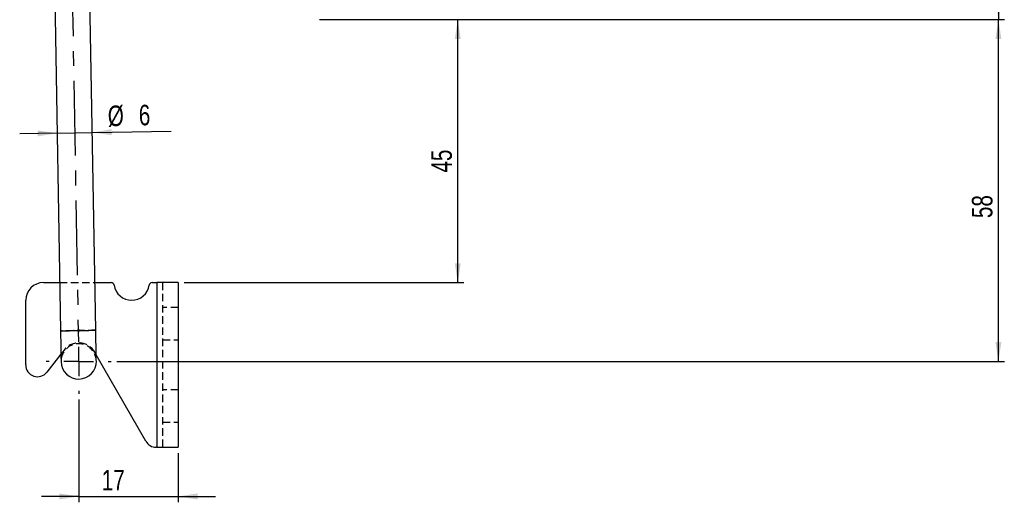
# Model space of a CAD drawing. Extents: x 39 to 413, y 22 to 287.
# Tile 6 of 21: x 53 to 221, y 114 to 196. Entities that reach past the tile are written whole.
import ezdxf

# ---------------------------------------------------------------- set-up
doc = ezdxf.new("R2010")
doc.units = 0
doc.linetypes.add('CENTERX2', pattern=[20.32, 12.7, -2.54, 2.54, -2.54])
doc.linetypes.add('HIDDEN', pattern=[1.905, 1.27, -0.635])
doc.layers.get('0').update_dxf_attribs({"linetype": 'CONTINUOUS'})
doc.styles.add('SLDTEXTSTYLE0', font='TXT', dxfattribs={"width": 0.75})
doc.dimstyles.new('SLDDIMSTYLE1', dxfattribs={"dimtxt": 3.5, "dimasz": 3.302, "dimexe": 0, "dimexo": 0.0625, "dimgap": 0.875, "dimtad": 1, "dimdec": 0, "dimrnd": 1e-09, "dimzin": 12, "dimtxsty": 'SLDTEXTSTYLE0', "dimsah": 1, "dimcen": 0.09, "dimazin": 3, "dimtfac": 1, "dimtofl": 0, "dimtmove": 0, "dimatfit": 3, "dimtolj": 1, "dimtzin": 12})
doc.dimstyles.new('SLDDIMSTYLE2', dxfattribs={"dimtxt": 3.5, "dimasz": 3.302, "dimexe": 0, "dimexo": 0.0625, "dimgap": 0.875, "dimtad": 1, "dimdec": 3, "dimrnd": 1e-09, "dimzin": 12, "dimtxsty": 'SLDTEXTSTYLE0', "dimsah": 1, "dimcen": 0.09, "dimazin": 3, "dimtfac": 1, "dimtdec": 3, "dimtmove": 0, "dimatfit": 3, "dimtolj": 1, "dimtzin": 12})
doc.dimstyles.new('SLDDIMSTYLE3', dxfattribs={"dimtxt": 3.5, "dimasz": 3.302, "dimexe": 0, "dimexo": 0.0625, "dimgap": 0.875, "dimtad": 1, "dimdec": 0, "dimrnd": 1e-09, "dimzin": 12, "dimtxsty": 'SLDTEXTSTYLE0', "dimsah": 1, "dimcen": 0.09, "dimazin": 3, "dimtfac": 1, "dimtdec": 0, "dimtofl": 0, "dimtmove": 0, "dimatfit": 3, "dimtolj": 1, "dimtzin": 12})
doc.dimstyles.new('SLDDIMSTYLE4', dxfattribs={"dimtxt": 3.5, "dimasz": 3.302, "dimexe": 0, "dimexo": 0.0625, "dimgap": 0.875, "dimtad": 1, "dimdec": 0, "dimrnd": 1e-09, "dimzin": 12, "dimtxsty": 'SLDTEXTSTYLE0', "dimsah": 1, "dimcen": 0.09, "dimazin": 3, "dimtfac": 1, "dimtdec": 0, "dimtmove": 0, "dimatfit": 3, "dimtolj": 1, "dimtzin": 12})

# ---------------------------------------------------------------- blocks, each defined once
blk = doc.blocks.new('_D_1')
at = {"color": 179, "linetype": 'CONTINUOUS'}
for p, q in [((104.39, 195.97), (220.79, 195.97)), ((219.79, 137.84), (219.79, 195.97)), ((69.97, 137.84), (220.79, 137.84))]:
    blk.add_line(p, q, dxfattribs=at)
for points in [[(219.79, 195.97), (219.28, 192.66), (220.29, 192.66)], [(219.79, 137.84), (220.29, 141.14), (219.28, 141.14)]]:
    blk.add_solid(points, dxfattribs=at)
at = {"color": 179, "linetype": 'CONTINUOUS', "insert": (215.27, 162.22, 0.1), "char_height": 3.5, "attachment_point": 1, "rotation": 90, "style": 'SLDTEXTSTYLE0'}
blk.add_mtext('58', dxfattribs=at)
blk = doc.blocks.new('_D_2')
at = {"color": 179, "linetype": 'CONTINUOUS'}
for p, q in [((59.79, 176.67), (53.44, 176.56)), ((59.79, 176.67), (65.79, 176.78)), ((65.79, 176.78), (79.16, 177.01))]:
    blk.add_line(p, q, dxfattribs=at)
for points in [[(59.79, 176.67), (56.48, 177.12), (56.5, 176.11)], [(65.79, 176.78), (69.1, 176.33), (69.08, 177.34)]]:
    blk.add_solid(points, dxfattribs=at)
at = {"color": 179, "linetype": 'CONTINUOUS', "char_height": 3.5, "attachment_point": 1, "rotation": 1, "style": 'SLDTEXTSTYLE0'}
for s, insert in [('%%c', (68.38, 181.34, 0.1)), ('6', (73.65, 181.48, 0.1))]:
    blk.add_mtext(s, dxfattribs=dict(at, insert=insert))
blk = doc.blocks.new('_D_3')
at = {"color": 7, "linetype": 'CONTINUOUS'}
for p, q in [((104.39, 195.97), (128.9, 195.97)), ((127.9, 151.24), (127.9, 195.97)), ((81.38, 151.24), (128.9, 151.24))]:
    blk.add_line(p, q, dxfattribs=at)
for points in [[(127.9, 195.97), (127.39, 192.66), (128.41, 192.66)], [(127.9, 151.24), (128.41, 154.54), (127.39, 154.54)]]:
    blk.add_solid(points, dxfattribs=at)
at = {"color": 7, "linetype": 'CONTINUOUS', "insert": (123.39, 169.96, 0.1), "char_height": 3.5, "attachment_point": 1, "rotation": 90, "style": 'SLDTEXTSTYLE0'}
blk.add_mtext('45', dxfattribs=at)
blk = doc.blocks.new('_D_4')
at = {"color": 7, "linetype": 'CONTINUOUS'}
for p, q in [((63.47, 131.34), (63.47, 113.87)), ((80.38, 122.24), (80.38, 113.87)), ((63.47, 114.87), (57.12, 114.87)), ((63.47, 114.87), (80.38, 114.87)), ((80.38, 114.87), (86.73, 114.87))]:
    blk.add_line(p, q, dxfattribs=at)
for points in [[(63.47, 114.87), (60.17, 115.38), (60.17, 114.36)], [(80.38, 114.87), (83.68, 114.36), (83.68, 115.38)]]:
    blk.add_solid(points, dxfattribs=at)
at = {"color": 7, "linetype": 'CONTINUOUS', "insert": (67.38, 119.38, 0.1), "char_height": 3.5, "attachment_point": 1, "style": 'SLDTEXTSTYLE0'}
blk.add_mtext('17', dxfattribs=at)
blk = doc.blocks.new('_D_5')
at = {"color": 179, "linetype": 'CONTINUOUS'}
for p, q in [((170.4, 254.26), (220.79, 254.26)), ((219.79, 254.26), (219.79, 195.97)), ((104.39, 195.97), (220.79, 195.97))]:
    blk.add_line(p, q, dxfattribs=at)
for points in [[(219.79, 254.26), (219.28, 250.96), (220.29, 250.96)], [(219.79, 195.97), (220.29, 199.27), (219.28, 199.27)]]:
    blk.add_solid(points, dxfattribs=at)
at = {"color": 179, "linetype": 'CONTINUOUS', "insert": (215.27, 216.7, 0.1), "char_height": 3.5, "attachment_point": 1, "rotation": 90, "style": 'SLDTEXTSTYLE0'}
blk.add_mtext('58', dxfattribs=at)
blk = doc.blocks.new('SW_CENTERMARKSYMBOL_3')
at = {"color": 0, "linetype": 'CONTINUOUS'}
for p, q in [((0, 5), (0, 5.5)), ((0, 0), (0, 2.5)), ((-5, 0), (-5.5, 0)), ((0, 0), (-2.5, 0)), ((0, 0), (0, -2.5)), ((0, 0), (2.5, 0)), ((5, 0), (5.5, 0)), ((0, -5), (0, -5.5))]:
    blk.add_line(p, q, dxfattribs=at)

msp = doc.modelspace()

# ---------------------------------------------------------------- linework, layer by layer
at = {"color": 179, "linetype": 'CENTERX2'}
msp.add_line((61.2159, 266.8187), (63.4106, 141.0878), dxfattribs=at)
at = {"color": 7, "linetype": 'CONTINUOUS'}
for p, q in [((58.6649, 241.0702), (60.3761, 143.0352)), ((66.3752, 143.1399), (64.664, 241.1749)), ((57.4673, 151.2383), (60.2329, 151.2383)), ((66.2338, 151.2383), (69.0032, 151.2383)), ((75.9314, 151.2383), (76.7314, 151.2383)), ((76.7314, 151.2383), (76.7314, 123.2383)), ((80.3814, 151.2383), (76.7314, 151.2383)), ((80.3814, 151.2383), (80.3814, 123.2383)), ((54.4673, 137.2383), (54.4673, 148.2383)), ((60.4451, 139.0855), (58.0442, 136.0081)), ((74.8899, 124.2438), (66.4479, 138.9725)), ((76.7314, 123.2383), (76.6251, 123.2383)), ((76.7314, 123.2383), (80.3814, 123.2383))]:
    msp.add_line(p, q, dxfattribs=at)
at = {"color": 7, "linetype": 'HIDDEN'}
for p, q in [((60.2329, 151.2383), (66.2338, 151.2383)), ((76.7314, 151.2383), (76.7314, 123.2383)), ((77.7314, 151.2383), (77.7314, 123.2383)), ((80.3814, 146.9883), (77.7314, 146.9883)), ((77.7314, 141.4883), (80.3814, 141.4883)), ((60.9837, 139.7759), (60.4451, 139.0855)), ((66.4479, 138.9725), (66.2002, 139.4047)), ((80.3814, 132.9883), (77.7314, 132.9883)), ((77.7314, 127.4883), (80.3814, 127.4883))]:
    msp.add_line(p, q, dxfattribs=at)
at = {"color": 8, "linetype": 'CONTINUOUS', "flags": 128}
msp.add_lwpolyline([(60.3761, 143.0352), (60.3964, 143.0355), (60.557, 143.0383), (60.8696, 143.0438), (61.3172, 143.0516), (61.8759, 143.0613), (62.5154, 143.0725), (63.2012, 143.0845), (63.8965, 143.0966), (64.5637, 143.1083), (65.1669, 143.1188), (65.6734, 143.1276), (66.0561, 143.1343), (66.2943, 143.1385), (66.3752, 143.1399)], dxfattribs=at)
at = {"color": 7, "linetype": 'CONTINUOUS', "flags": 128}
for points in [[(60.3761, 143.0352), (60.392, 142.1236), (60.4074, 141.2398), (60.4219, 140.4106), (60.435, 139.661), (60.4463, 139.014), (60.4555, 138.4892), (60.4622, 138.1025), (60.4663, 137.8657), (60.4677, 137.786)], [(66.4668, 137.8907), (66.4654, 137.9704), (66.4613, 138.2072), (66.4545, 138.5939), (66.4454, 139.1188), (66.4341, 139.7658), (66.421, 140.5153), (66.4065, 141.3446), (66.3911, 142.2284), (66.3752, 143.1399)]]:
    msp.add_lwpolyline(points, dxfattribs=at)
at = {"color": 7, "linetype": 'HIDDEN', "flags": 128}
msp.add_lwpolyline([(66.3752, 143.1399), (66.2943, 143.1385), (66.0561, 143.1343), (65.6734, 143.1276), (65.1669, 143.1188), (64.5637, 143.1083), (63.8965, 143.0966), (63.2012, 143.0845), (62.5154, 143.0725), (61.8759, 143.0613), (61.3172, 143.0516), (60.8696, 143.0438), (60.557, 143.0383), (60.3964, 143.0355), (60.3964, 143.0355), (60.557, 143.0383), (60.8696, 143.0438), (61.3172, 143.0516), (61.8759, 143.0613), (62.5154, 143.0725), (63.2012, 143.0845), (63.8965, 143.0966), (64.5637, 143.1083), (65.1669, 143.1188), (65.6734, 143.1276), (66.0561, 143.1343), (66.2943, 143.1385), (66.3752, 143.1399)], dxfattribs=at)
at = {"color": 7, "linetype": 'CONTINUOUS'}
for centre, radius, start, end in [((57.4673, 148.2383), 3, 90, 180), ((69.0032, 150.7383), 0.5, 8.213214, 90), ((72.4673, 151.2383), 3, 188.213214, 351.786786), ((75.9314, 150.7383), 0.5, 90, 171.786786), ((56.4673, 137.2383), 2, 180, 322.039801), ((63.4673, 137.8383), 3, 181, 1), ((76.6251, 125.2383), 2, 209.819817, 270)]:
    msp.add_arc(centre, radius, start, end, dxfattribs=at)
at = {"color": 7, "linetype": 'HIDDEN'}
for radius, start, end in [(3, 1, 181), (3.15, 29.819817, 142.039801)]:
    msp.add_arc((63.4673, 137.8383), radius, start, end, dxfattribs=at)

# ---------------------------------------------------------------- block references
at = {"color": 179, "linetype": 'CONTINUOUS'}
msp.add_blockref('SW_CENTERMARKSYMBOL_3', (63.4673, 137.8383), dxfattribs=at)

# ---------------------------------------------------------------- dimensions: what is measured, and where the dimension line sits
for p1, dimstyle, picture, middle in [((169.4035, 254.2603), 'SLDDIMSTYLE3', '_D_5', (219.7856, 220.7046)), ((68.9673, 137.8383), 'SLDDIMSTYLE1', '_D_1', (219.7856, 166.2258))]:
    dim = msp.add_linear_dim(base=(219.7856, 195.967), p1=p1, p2=(103.394, 195.967), angle=90, dimstyle=dimstyle, dxfattribs=at)
    dim.commit()
    dim.dimension.update_dxf_attribs({"geometry": picture, "text_midpoint": middle, "dimtype": 160})
at = {"color": 7, "linetype": 'CONTINUOUS'}
dim = msp.add_linear_dim(base=(127.9027, 195.967), p1=(80.3814, 151.2383), p2=(103.394, 195.967), angle=90, dimstyle='SLDDIMSTYLE3', dxfattribs=at)
dim.commit()
dim.dimension.update_dxf_attribs({"geometry": '_D_3', "text_midpoint": (127.9027, 173.9651), "dimtype": 160})
at = {"color": 179, "linetype": 'CONTINUOUS'}
dim = msp.add_linear_dim(base=(65.788, 176.778), p1=(60.3761, 143.0352), p2=(66.3752, 143.1399), angle=1, text='%%c<>', dimstyle='SLDDIMSTYLE2', dxfattribs=at)
dim.commit()
dim.dimension.update_dxf_attribs({"geometry": '_D_2', "text_midpoint": (73.8097, 176.918), "dimtype": 160})
at = {"color": 7, "linetype": 'CONTINUOUS'}
dim = msp.add_linear_dim(base=(80.3814, 114.8687), p1=(63.4673, 132.3383), p2=(80.3814, 123.2383), dimstyle='SLDDIMSTYLE4', dxfattribs=at)
dim.commit()
dim.dimension.update_dxf_attribs({"geometry": '_D_4', "text_midpoint": (71.3915, 114.8687), "dimtype": 160})

doc.saveas('drawing.dxf')
